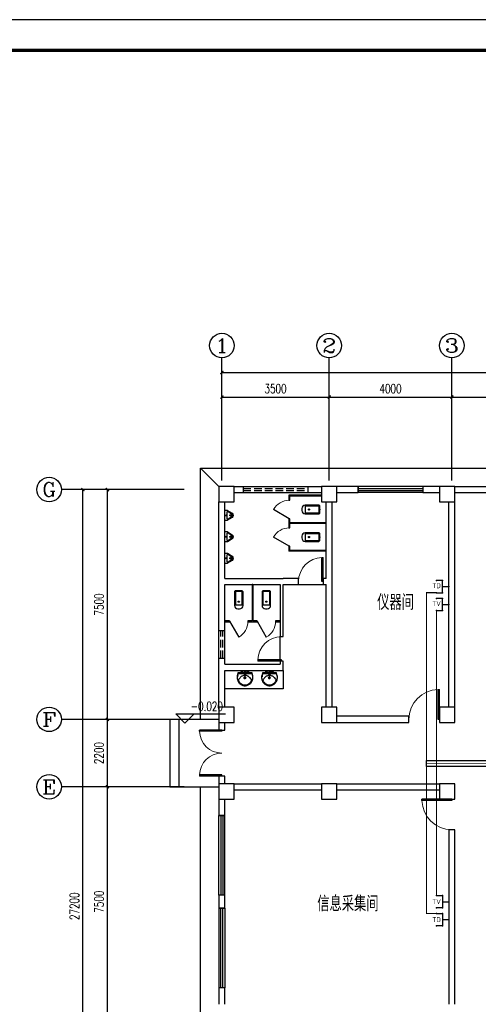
# Model space of a CAD drawing. Extents: x 427948 to 764348, y 274849 to 601549.
# Tile 190 of 203: x 698956 to 713912, y 539713 to 571849. Entities that reach past the tile are written whole.
import ezdxf
from ezdxf.enums import TextEntityAlignment as Align

# ---------------------------------------------------------------- set-up
doc = ezdxf.new("R2010")
doc.units = 0
doc.header["$LTSCALE"] = 1000
doc.header["$MEASUREMENT"] = 0
doc.linetypes.add('DASH', pattern=[0.35, 0.25, -0.1])
doc.layers.get('0').update_dxf_attribs({"linetype": 'CONTINUOUS'})
doc.layers.get('Defpoints').update_dxf_attribs({"linetype": 'CONTINUOUS'})
for name, color, linetype in [('AXIS', 3, 'CONTINUOUS'), ('AXIS_TEXT', 7, 'CONTINUOUS'), ('CABLETRAY', 4, 'CONTINUOUS'), ('COLUMN', 9, 'CONTINUOUS'), ('DIM_ELEV', 3, 'CONTINUOUS'), ('EQUIP-通讯', 3, 'CONTINUOUS'), ('LATRINE', 6, 'CONTINUOUS'), ('LVTRY', 6, 'CONTINUOUS'), ('PUB_DIM', 3, 'CONTINUOUS'), ('PUB_TEXT', 7, 'CONTINUOUS'), ('PUB_TITLE', 4, 'CONTINUOUS'), ('WALL', 2, 'CONTINUOUS'), ('WINDOW', 4, 'CONTINUOUS'), ('WIRE-动力', 2, 'CONTINUOUS'), ('WIRE-电视', 5, 'TG_TV'), ('WIRE-网络', 6, 'TG_TD')]:
    doc.layers.add(name, color=color, linetype=linetype)
doc.styles.add('_HZTXT', font='txt.shx', dxfattribs={"width": 0.8, "bigfont": 'HZTXT.shx'})
doc.styles.add('_TCH_AXIS', font='COMPLEX', dxfattribs={"bigfont": 'GBCBIG'})
doc.styles.add('_TCH_DIM', font='SIMPLEX', dxfattribs={"bigfont": 'GBCBIG'})
doc.styles.add('_TCH_DIM_T3', font='SIMPLEX', dxfattribs={"width": 0.705882, "bigfont": 'GBCBIG'})
doc.styles.add('_TEL_ATTDEF', font='GBENOR', dxfattribs={"width": 0.8, "height": 3, "bigfont": 'GBCBIG'})
doc.styles.add('_TEL_DIM', font='SIMPLEX', dxfattribs={"width": 0.8, "height": 3.5, "bigfont": 'HZTXT'})
doc.styles.add('COMPLEX', font='COMPLEX')
doc.styles.add('TG_LINETYPE', font='SIMPLEX', dxfattribs={"width": 0.8, "height": 3, "bigfont": 'HZTXT'})
doc.linetypes.add('TG_TD', pattern='A,2,-0.78,["TD",TG_LINETYPE,S=0.1,R=0,X=-0.62,Y=-0.15],0', length=2.78)
doc.linetypes.add('TG_TV', pattern='A,2,-0.76,["TV",TG_LINETYPE,S=0.1,R=0,X=-0.6,Y=-0.15],0', length=2.8)
doc.dimstyles.new('_TCH_ARCH&&100', dxfattribs={"dimtxt": 297.5, "dimasz": 100, "dimexe": 250, "dimexo": 300, "dimgap": 126.25, "dimtad": 1, "dimdec": 0, "dimzin": 0, "dimdsep": 46, "dimtxsty": '_TCH_DIM_T3', "dimblk": 'ARCHTICK', "dimcen": 0.09, "dimclrt": 7, "dimazin": 2, "dimtfac": 1, "dimtdec": 0, "dimtix": 1, "dimtmove": 2, "dimatfit": 3, "dimfxl": 1, "dimtolj": 1, "dimtzin": 0, "dimarcsym": 0})

# ---------------------------------------------------------------- blocks, each defined once
blk = doc.blocks.new('$equip$00001802')
for p, q in [((-0.5, 0.499), (-0.5, 0.999)), ((0.5, 0.999), (0.5, 0.499)), ((0.5, 0.499), (-0.5, 0.499)), ((0, 0.5), (0, 0))]:
    blk.add_line(p, q)
for p in [(-0.5, 0.999), (0.5, 0.999), (-0.5, 0.499), (0, 0), (0.5, 0.499)]:
    blk.add_point(p)
at = {"color": 7, "style": '_TEL_DIM'}
blk.add_attdef('$TEXT$', text='', height=0.4, dxfattribs=at).set_placement((0, 0.999), align=Align.MIDDLE_CENTER)
at = {"color": 7, "style": '_TEL_DIM', "flags": 1}
blk.add_attdef('A', text='', height=0.00002, dxfattribs=at).set_placement((0, 0), align=Align.MIDDLE_CENTER)
blk = doc.blocks.new('$equip$00002670')
for p, q in [((-0.5, 0.499), (-0.5, 0.999)), ((0.5, 0.999), (0.5, 0.499)), ((0.5, 0.499), (-0.5, 0.499)), ((0, 0.5), (0, 0))]:
    blk.add_line(p, q)
for p in [(-0.5, 0.999), (0.5, 0.999), (-0.5, 0.499), (0, 0), (0.5, 0.499)]:
    blk.add_point(p)
at = {"color": 7, "style": '_TEL_DIM'}
blk.add_attdef('$TEXT$', text='', height=0.4, dxfattribs=at).set_placement((0, 0.999), align=Align.MIDDLE_CENTER)
at = {"color": 7, "style": '_TEL_DIM', "flags": 1}
blk.add_attdef('A', text='', height=0.000025, dxfattribs=at).set_placement((0, 0), align=Align.MIDDLE_CENTER)
blk = doc.blocks.new('24')
at = {"layer": 'PUB_TITLE', "linetype": 'Continuous'}
blk.add_lwpolyline([(-1193989, 144319), (-1109889, 144319), (-1109889, 203719), (-1193989, 203719)], close=True, dxfattribs=at)
at = {"layer": 'PUB_TITLE', "linetype": 'Continuous', "const_width": 100}
blk.add_lwpolyline([(-1191489, 145319), (-1110889, 145319), (-1110889, 202719), (-1191489, 202719)], close=True, dxfattribs=at)
blk = doc.blocks.new('_ArchTick')
at = {"color": 0, "linetype": 'ByBlock', "const_width": 0.4}
blk.add_lwpolyline([(-0.5, -0.5), (0.5, 0.5)], dxfattribs=at)
blk = doc.blocks.new('*D143')
at = {"layer": 'AXIS', "color": 0, "lineweight": -2}
for p, q in [((704017, 546813), (701567, 546813)), ((701817, 539313), (701817, 546813)), ((704017, 539313), (701567, 539313))]:
    blk.add_line(p, q, dxfattribs=at)
at = {"layer": 'Defpoints', "color": 0}
for p in [(701817, 546813), (704317, 546813), (704317, 539313)]:
    blk.add_point(p, dxfattribs=at)
at = {"layer": 'AXIS', "color": 0, "lineweight": -2, "xscale": 100, "yscale": 100, "zscale": 100}
for p, rotation in [((701817, 546813), 90), ((701817, 539313), 270)]:
    blk.add_blockref('_ArchTick', p, dxfattribs=dict(at, rotation=rotation))
at = {"layer": 'AXIS', "color": 7, "insert": (701542, 543063), "char_height": 297.5, "attachment_point": 5, "rotation": 90, "style": '_TCH_DIM_T3'}
blk.add_mtext('\\A1;7500', dxfattribs=at)
blk = doc.blocks.new('*D144')
at = {"layer": 'AXIS', "color": 0, "lineweight": -2}
for p, q in [((704017, 549013), (701567, 549013)), ((701817, 546813), (701817, 549013)), ((704017, 546813), (701567, 546813))]:
    blk.add_line(p, q, dxfattribs=at)
at = {"layer": 'Defpoints', "color": 0}
for p in [(701817, 549013), (704317, 549013), (704317, 546813)]:
    blk.add_point(p, dxfattribs=at)
at = {"layer": 'AXIS', "color": 0, "lineweight": -2, "xscale": 100, "yscale": 100, "zscale": 100}
for p, rotation in [((701817, 549013), 90), ((701817, 546813), 270)]:
    blk.add_blockref('_ArchTick', p, dxfattribs=dict(at, rotation=rotation))
at = {"layer": 'AXIS', "color": 7, "insert": (701542, 547913), "char_height": 297.5, "attachment_point": 5, "rotation": 90, "style": '_TCH_DIM_T3'}
blk.add_mtext('\\A1;2200', dxfattribs=at)
blk = doc.blocks.new('*D145')
at = {"layer": 'AXIS', "color": 0, "lineweight": -2}
for p, q in [((704017, 556513), (701567, 556513)), ((701817, 549013), (701817, 556513)), ((704017, 549013), (701567, 549013))]:
    blk.add_line(p, q, dxfattribs=at)
at = {"layer": 'Defpoints', "color": 0}
for p in [(701817, 556513), (704317, 556513), (704317, 549013)]:
    blk.add_point(p, dxfattribs=at)
at = {"layer": 'AXIS', "color": 0, "lineweight": -2, "xscale": 100, "yscale": 100, "zscale": 100}
for p, rotation in [((701817, 556513), 90), ((701817, 549013), 270)]:
    blk.add_blockref('_ArchTick', p, dxfattribs=dict(at, rotation=rotation))
at = {"layer": 'AXIS', "color": 7, "insert": (701542, 552763), "char_height": 297.5, "attachment_point": 5, "rotation": 90, "style": '_TCH_DIM_T3'}
blk.add_mtext('\\A1;7500', dxfattribs=at)
blk = doc.blocks.new('*D146')
at = {"layer": 'AXIS', "color": 0, "lineweight": -2}
for p, q in [((704017, 556513), (700767, 556513)), ((701017, 529313), (701017, 556513)), ((704017, 529313), (700767, 529313))]:
    blk.add_line(p, q, dxfattribs=at)
at = {"layer": 'Defpoints', "color": 0}
for p in [(701017, 556513), (704317, 556513), (704317, 529313)]:
    blk.add_point(p, dxfattribs=at)
at = {"layer": 'AXIS', "color": 0, "lineweight": -2, "xscale": 100, "yscale": 100, "zscale": 100}
for p, rotation in [((701017, 556513), 90), ((701017, 529313), 270)]:
    blk.add_blockref('_ArchTick', p, dxfattribs=dict(at, rotation=rotation))
at = {"layer": 'AXIS', "color": 7, "insert": (700742, 542913), "char_height": 297.5, "attachment_point": 5, "rotation": 90, "style": '_TCH_DIM_T3'}
blk.add_mtext('\\A1;27200', dxfattribs=at)
blk = doc.blocks.new('*D163')
at = {"layer": 'AXIS', "color": 0, "lineweight": -2}
for p, q in [((705549, 558644), (705549, 559784)), ((705549, 559534), (709049, 559534)), ((709049, 558644), (709049, 559784))]:
    blk.add_line(p, q, dxfattribs=at)
at = {"layer": 'Defpoints', "color": 0}
for p in [(709049, 559534), (705549, 558344), (709049, 558344)]:
    blk.add_point(p, dxfattribs=at)
at = {"layer": 'AXIS', "color": 0, "lineweight": -2, "xscale": 100, "yscale": 100, "zscale": 100, "rotation": 180}
blk.add_blockref('_ArchTick', (705549, 559534), dxfattribs=at)
at = {"layer": 'AXIS', "color": 0, "lineweight": -2, "xscale": 100, "yscale": 100, "zscale": 100}
blk.add_blockref('_ArchTick', (709049, 559534), dxfattribs=at)
at = {"layer": 'AXIS', "color": 7, "insert": (707299, 559809), "char_height": 297.5, "attachment_point": 5, "style": '_TCH_DIM_T3'}
blk.add_mtext('\\A1;3500', dxfattribs=at)
blk = doc.blocks.new('*D164')
at = {"layer": 'AXIS', "color": 0, "lineweight": -2}
for p, q in [((709049, 558644), (709049, 559784)), ((709049, 559534), (713049, 559534)), ((713049, 558644), (713049, 559784))]:
    blk.add_line(p, q, dxfattribs=at)
at = {"layer": 'Defpoints', "color": 0}
for p in [(713049, 559534), (709049, 558344), (713049, 558344)]:
    blk.add_point(p, dxfattribs=at)
at = {"layer": 'AXIS', "color": 0, "lineweight": -2, "xscale": 100, "yscale": 100, "zscale": 100, "rotation": 180}
blk.add_blockref('_ArchTick', (709049, 559534), dxfattribs=at)
at = {"layer": 'AXIS', "color": 0, "lineweight": -2, "xscale": 100, "yscale": 100, "zscale": 100}
blk.add_blockref('_ArchTick', (713049, 559534), dxfattribs=at)
at = {"layer": 'AXIS', "color": 7, "insert": (711049, 559809), "char_height": 297.5, "attachment_point": 5, "style": '_TCH_DIM_T3'}
blk.add_mtext('\\A1;4000', dxfattribs=at)
blk = doc.blocks.new('*D165')
at = {"layer": 'AXIS', "color": 0, "lineweight": -2}
for p, q in [((713049, 558644), (713049, 559784)), ((713049, 559534), (716549, 559534)), ((716549, 558644), (716549, 559784))]:
    blk.add_line(p, q, dxfattribs=at)
at = {"layer": 'Defpoints', "color": 0}
for p in [(716549, 559534), (713049, 558344), (716549, 558344)]:
    blk.add_point(p, dxfattribs=at)
at = {"layer": 'AXIS', "color": 0, "lineweight": -2, "xscale": 100, "yscale": 100, "zscale": 100, "rotation": 180}
blk.add_blockref('_ArchTick', (713049, 559534), dxfattribs=at)
at = {"layer": 'AXIS', "color": 0, "lineweight": -2, "xscale": 100, "yscale": 100, "zscale": 100}
blk.add_blockref('_ArchTick', (716549, 559534), dxfattribs=at)
at = {"layer": 'AXIS', "color": 7, "insert": (714799, 559809), "char_height": 297.5, "attachment_point": 5, "style": '_TCH_DIM_T3'}
blk.add_mtext('\\A1;3500', dxfattribs=at)
blk = doc.blocks.new('*D170')
at = {"layer": 'AXIS', "color": 0, "lineweight": -2}
for p, q in [((705549, 558644), (705549, 560584)), ((735549, 558644), (735549, 560584)), ((705549, 560334), (735549, 560334))]:
    blk.add_line(p, q, dxfattribs=at)
at = {"layer": 'Defpoints', "color": 0}
for p in [(735549, 560334), (705549, 558344), (735549, 558344)]:
    blk.add_point(p, dxfattribs=at)
at = {"layer": 'AXIS', "color": 0, "lineweight": -2, "xscale": 100, "yscale": 100, "zscale": 100, "rotation": 180}
blk.add_blockref('_ArchTick', (705549, 560334), dxfattribs=at)
at = {"layer": 'AXIS', "color": 0, "lineweight": -2, "xscale": 100, "yscale": 100, "zscale": 100}
blk.add_blockref('_ArchTick', (735549, 560334), dxfattribs=at)
at = {"layer": 'AXIS', "color": 7, "insert": (720549, 560609), "char_height": 297.5, "attachment_point": 5, "style": '_TCH_DIM_T3'}
blk.add_mtext('\\A1;30000', dxfattribs=at)
blk = doc.blocks.new('$DorLib2D$00000001')
for p, q in [((0.45, 0.975), (0.5, 0.975)), ((0.45, 0), (0.45, 0.975)), ((0.5, 0), (0.5, 0.975)), ((0.5, 0), (0.45, 0))]:
    blk.add_line(p, q)
at = {"lineweight": 13}
blk.add_arc((0.475, 0), 0.975, 91.4693, 180, dxfattribs=at)
blk = doc.blocks.new('$DorLib2D$00000002')
for p, q in [((-0.5, 0), (-0.5, 0.4875)), ((-0.475, 0.4875), (-0.5, 0.4875)), ((-0.475, 0), (-0.475, 0.4875)), ((0.475, 0), (0.475, 0.4875)), ((0.475, 0.4875), (0.5, 0.4875)), ((0.5, 0), (0.5, 0.4875)), ((-0.5, 0), (-0.475, 0)), ((0.5, 0), (0.475, 0))]:
    blk.add_line(p, q)
at = {"lineweight": 13}
for centre, start, end in [((-0.4875, 0), 0, 88.53072), ((0.4875, 0), 91.46928, 180)]:
    blk.add_arc(centre, 0.4875, start, end, dxfattribs=at)
blk = doc.blocks.new('_FZHK')
blk.add_lwpolyline([(-0.5, -0.5), (0.5, -0.5), (0.5, 0.5), (-0.5, 0.5)], close=True)
blk = doc.blocks.new('$TCHSYS$WIN2D')
for p, q in [((-0.5, 0.5), (0.5, 0.5)), ((-0.5, 0.5), (-0.5, -0.5)), ((0.5, 0.5), (0.5, -0.5)), ((0.5, 0.167), (-0.5, 0.167)), ((0.5, -0.167), (-0.5, -0.167)), ((-0.5, -0.5), (0.5, -0.5))]:
    blk.add_line(p, q)
blk = doc.blocks.new('_AXISO')
blk.add_circle((0, 0), 0.5)
at = {"layer": 'AXIS_TEXT', "style": 'COMPLEX', "width": 1.041667}
blk.add_attdef('A', text='', height=0.56, dxfattribs=at).set_placement((-0.25, -0.28), (0.25, -0.28), align=Align.FIT)
blk = doc.blocks.new('$lvtry$00000200')
at = {"color": 0}
for p, q in [((-110, -40, 0), (-110, -470, 0)), ((100, -30, 0), (-100, -30, 0)), ((110, -470, 0), (110, -40, 0))]:
    blk.add_line(p, q, dxfattribs=at)
at = {"color": 0, "elevation": 0}
blk.add_lwpolyline([(100, 0), (-100, 0, 0.414214), (-140, -40), (-140, -480, 0.414214), (-30, -590), (30, -590, 0.414214), (140, -480), (140, -40, 0.414214)], format="xyb", close=True, dxfattribs=at)
blk.add_lwpolyline([(140, -470), (-140, -470)], dxfattribs=at)
at = {"color": 0}
blk.add_circle((0, -359, 0), 20, dxfattribs=at)
for centre, start, end in [((-100, -40, 0), 90, 180), ((100, -40, 0), 0, 90)]:
    blk.add_arc(centre, 10, start, end, dxfattribs=at)
for p in [(0, 0), (0, -359, 0)]:
    blk.add_point(p, dxfattribs=at)
blk = doc.blocks.new('$TCHSYS$APDOOR2D')
blk.add_line((0.5, 0), (0, 0.866))
at = {"lineweight": 13}
blk.add_arc((0.5, 0), 1, 120, 180, dxfattribs=at)
blk = doc.blocks.new('$lvtry$00000219')
at = {"color": 0}
for p, q in [((-124, -91, 0), (-43, -216, 0)), ((-116, -76, 0), (116, -76, 0)), ((43, -216, 0), (124, -91, 0))]:
    blk.add_line(p, q, dxfattribs=at)
at = {"color": 0, "elevation": 0}
blk.add_lwpolyline([(69, -231, -0.57735), (-69, -231), (-162, -88, -0.145378), (-170, -61), (-170, 0), (170, 0), (170, -61, -0.145378), (162, -88)], format="xyb", close=True, dxfattribs=at)
at = {"color": 0}
for centre, radius in [((0, -177, 0), 20), ((0, -38, 0), 17.7)]:
    blk.add_circle(centre, radius, dxfattribs=at)
for centre, radius, start, end in [((-116, -86, 0), 10, 90, 213.0863), ((0, -191, 0), 50, 210, 330), ((116, -86, 0), 10, 326.9137, 90)]:
    blk.add_arc(centre, radius, start, end, dxfattribs=at)
for p in [(0, -38, 0), (0, -177, 0)]:
    blk.add_point(p, dxfattribs=at)
blk = doc.blocks.new('$lvtry$00000192')
for p, q in [((-108, -66, 0), (-109, 3, 0)), ((111, -66, 0), (110, 4, 0)), ((-256, -140, 0), (-264, -185, 0)), ((-264, -185, 0), (-264, -190, 0)), ((-256, -140, 0), (-246, -114, 0)), ((-236, -86, 0), (-246, -114, 0)), ((-234, -86, 0), (-26, -86, 0)), ((-143, -32, 0), (-74, -31, 0)), ((-42, -220, 0), (44, -219, 0)), ((-29, -62, 0), (-28, -68, 0)), ((-28, -68, 0), (-17, -160, 0)), ((-23, -21, 0), (-17, -160, 0)), ((-22, -40, 0), (1, -40, 0)), ((-17, -151, 0), (-1, -151, 0)), ((-17, -160, 0), (-1, -160, 0)), ((16, -151, 0), (-1, -151, 0)), ((15, -161, 0), (-1, -160, 0)), ((1, -263, 0), (0, -177, 0)), ((23, -40, 0), (1, -40, 0)), ((25, -22, 0), (15, -161, 0)), ((30, -62, 0), (15, -161, 0)), ((26, -86, 0), (244, -86, 0)), ((76, -31, 0), (145, -31, 0)), ((244, -86, 0), (272, -164, 0)), ((244, -86, 0), (264, -140, 0))]:
    blk.add_line(p, q)
at = {"elevation": 0}
blk.add_lwpolyline([(-29, -62), (-249, -62), (-276, -148, 0.044851), (-281, -206, 0.06689), (-276, -244, 0.023023), (-257, -305, 0.044853), (-243, -334, 0.043799), (-214, -374, 0.044001), (-179, -408, 0.042834), (-139, -435, 0.043018), (-94, -456, 0.042273), (-46, -468, 0.042347), (3, -472, 0.04234), (52, -468, 0.042268), (100, -456, 0.043003), (145, -436, 0.042821), (186, -409, 0.043985), (221, -375, 0.043782), (250, -335, 0.044843), (274, -286, 0.059205), (284, -246, 0.030672), (287, -189, 0.04375), (284, -150), (284, -150), (284, -148), (256, -62), (30, -62), (30, -59), (25, -22), (1, -21), (-23, -21), (-29, -58)], format="xyb", close=True, dxfattribs=at)
for centre, radius in [((-108, -32, 0), 23.8), ((-108, -32, 0), 14.2), ((1, -220, 0), 28.5), ((1, -220, 0), 19), ((110, -31, 0), 23.8), ((110, -31, 0), 14.2)]:
    blk.add_circle(centre, radius)
for centre, radius, start, end in [((-208, -295, 0), 22, 149.5466, 185.8883), ((-197, -294, 0), 33.4, 185.8883, 200.4186), ((-121, -266, 0), 114, 200.4186, 208.9861), ((7, -422, 0), 271, 137.4608, 149.5466), ((186, -586, 0), 514, 131.4907, 137.4608), ((-23, -350, 0), 199, 122.0285, 131.4907), ((-5, -378, 0), 232, 111.757, 122.0285), ((8, -413, 0), 269, 102.1867, 111.757), ((-38, -199, 0), 51, 92.3066, 102.1867), ((-31, -377, 0), 229, 87.3151, 92.3066), ((0, -10, 0), 6.83, 79.8328, 278.7823), ((2, -10, 0), 6.83, 259.8328, 98.7823), ((42, -362, 0), 216, 92.3066, 95.9177), ((35, -183, 0), 37.4, 84.4115, 92.3066), ((19, -341, 0), 196, 72.8891, 84.4115), ((-5, -420, 0), 279, 63.1741, 72.8891), ((42, -328, 0), 175, 53.2408, 63.1741), ((-199, -650, 0), 577, 47.667, 53.2408), ((6, -425, 0), 273, 33.1938, 47.667), ((131, -266, 0), 112, 329.6928, 339.2553), ((211, -291, 0), 27.9, 352.9103, 33.1938), ((189, -288, 0), 49.9, 339.2553, 352.9103), ((-48, -226, 0), 198, 208.9861, 220.7228), ((9, -177, 0), 272, 220.7228, 230.792), ((2, -185, 0), 262, 230.792, 240.6116), ((2, -186, 0), 261, 240.6116, 250.459), ((4, -179, 0), 268, 250.459, 260.1468), ((4, -180, 0), 267, 260.1468, 269.8461), ((4, -180, 0), 267, 269.8461, 279.544), ((4, -179, 0), 268, 279.544, 289.2308), ((6, -186, 0), 261, 289.2308, 299.0751), ((5, -185, 0), 262, 299.0751, 308.8916), ((6, -186, 0), 261, 308.8916, 318.9572), ((31, -208, 0), 228, 318.9572, 329.6928)]:
    blk.add_arc(centre, radius, start, end)
for p in [(1, -40, 0), (1, -220, 0)]:
    blk.add_point(p)

msp = doc.modelspace()

# ---------------------------------------------------------------- linework, layer by layer
at = {"layer": 'AXIS'}
for p, q in [((705549.4, 556814.2), (705549.4, 560814.2)), ((709049.4, 556814.2), (709049.4, 560814.2)), ((713049.4, 556814.2), (713049.4, 560814.2)), ((704316.8, 556513.1), (700316.8, 556513.1)), ((704316.8, 549013.1), (700316.8, 549013.1)), ((704316.8, 546813.1), (700316.8, 546813.1))]:
    msp.add_line(p, q, dxfattribs=at)
at = {"layer": 'CABLETRAY'}
for p, q in [((712226.4, 547471), (712226.4, 547671)), ((712226.4, 547671), (728697.7, 547671)), ((728697.7, 547471), (712226.4, 547471))]:
    msp.add_line(p, q, dxfattribs=at)
at = {"layer": 'DIM_ELEV'}
for p, q in [((704344.6, 548889.7), (704044.6, 549189.7)), ((704044.6, 549189.7), (705668.5, 549189.7)), ((704344.6, 548889.7), (704644.6, 549189.7))]:
    msp.add_line(p, q, dxfattribs=at)
at = {"layer": 'LATRINE'}
for p, q in [((705449.4, 556613.1), (704849.4, 557213.1)), ((708799.4, 556325.6), (707736.9, 556325.6)), ((707736.9, 556325.6), (707736.9, 556163.1)), ((708799.4, 556300.6), (707761.9, 556300.6)), ((707761.9, 556163.1), (707761.9, 556300.6)), ((707736.9, 556163.1), (707761.9, 556163.1)), ((707761.9, 555563.1), (707736.9, 555563.1)), ((707736.9, 555563.1), (707736.9, 555413.1)), ((707736.9, 555413.1), (707736.9, 555263.1)), ((707761.9, 555425.6), (707761.9, 555563.1)), ((708949.4, 555425.6), (707761.9, 555425.6)), ((708949.4, 555400.6), (707761.9, 555400.6)), ((707761.9, 555263.1), (707761.9, 555400.6)), ((708949.4, 555400.6), (708949.4, 555425.6)), ((707736.9, 555263.1), (707761.9, 555263.1)), ((707761.9, 554663.1), (707736.9, 554663.1)), ((707736.9, 554663.1), (707736.9, 554500.6)), ((708949.4, 554500.6), (707736.9, 554500.6)), ((707761.9, 554525.6), (707761.9, 554663.1)), ((708949.4, 554525.6), (707761.9, 554525.6)), ((708949.4, 554500.6), (708949.4, 554525.6)), ((706536.9, 553413.1), (706536.9, 552225.6)), ((706561.9, 553413.1), (706536.9, 553413.1)), ((706561.9, 553413.1), (706561.9, 552225.6)), ((705799.4, 552225.6), (705649.4, 552225.6)), ((705649.4, 552225.6), (705649.4, 552200.6)), ((705649.4, 552200.6), (705799.4, 552200.6)), ((705799.4, 552200.6), (705799.4, 552225.6)), ((706536.9, 552225.6), (706399.4, 552225.6)), ((706399.4, 552225.6), (706399.4, 552200.6)), ((706399.4, 552200.6), (706549.4, 552200.6)), ((706549.4, 552200.6), (706699.4, 552200.6)), ((706699.4, 552225.6), (706561.9, 552225.6)), ((706699.4, 552200.6), (706699.4, 552225.6)), ((707449.4, 552225.6), (707299.4, 552225.6)), ((707299.4, 552225.6), (707299.4, 552200.6)), ((707299.4, 552200.6), (707449.4, 552200.6)), ((707449.4, 552200.6), (707449.4, 552225.6))]:
    msp.add_line(p, q, dxfattribs=at)
for points in [[(704849.4, 549013.1), (704849.4, 557213.1), (736249.4, 557213.1), (736249.4, 549313.1)], [(704849.4, 536413.1), (704849.4, 546813.1)]]:
    msp.add_lwpolyline(points, dxfattribs=at)
at = {"layer": 'LVTRY'}
msp.add_lwpolyline([(705649.4, 550613.1), (707549.4, 550613.1), (707549.4, 550013.1), (705649.4, 550013.1)], close=True, dxfattribs=at)
at = {"layer": 'PUB_DIM'}
for points in [[(704149.4, 549013.1), (703849.4, 549013.1), (703849.4, 546813.1), (704149.4, 546813.1)], [(705449.4, 549013.1), (704149.4, 549013.1), (704149.4, 546813.1), (705449.4, 546813.1)]]:
    msp.add_lwpolyline(points, dxfattribs=at)
at = {"layer": 'WALL'}
for p, q in [((705949.4, 556613.1), (708799.4, 556613.1)), ((709999.4, 556613.1), (709299.4, 556613.1)), ((709999.4, 556413.1), (709999.4, 556613.1)), ((712649.4, 556613.1), (712099.4, 556613.1)), ((712099.4, 556613.1), (712099.4, 556413.1)), ((713149.4, 556613.1), (716299.4, 556613.1)), ((705949.4, 556413.1), (708799.4, 556413.1)), ((709299.4, 556413.1), (709999.4, 556413.1)), ((712099.4, 556413.1), (712649.4, 556413.1)), ((713149.4, 556413.1), (716299.4, 556413.1)), ((705449.4, 553513.1), (705449.4, 556113.1)), ((705649.4, 553613.1), (705649.4, 556113.1)), ((708949.4, 553613.1), (708949.4, 556113.1)), ((709149.4, 553513.1), (709149.4, 556113.1)), ((712949.4, 549413.1), (712949.4, 556113.1)), ((713149.4, 549413.1), (713149.4, 556113.1)), ((705449.4, 550713.1), (705449.4, 553513.1)), ((705649.4, 553613.1), (707549.4, 553613.1)), ((705649.4, 553413.1), (707449.4, 553413.1)), ((705649.4, 550813.1), (705649.4, 553413.1)), ((707449.4, 553413.1), (707449.4, 551713.1)), ((708049.4, 553613.1), (707549.4, 553613.1)), ((707549.4, 553413.1), (708049.4, 553413.1)), ((707549.4, 551713.1), (707549.4, 553413.1)), ((708049.4, 553413.1), (708049.4, 553613.1)), ((708949.4, 553613.1), (708849.4, 553613.1)), ((708849.4, 553613.1), (708849.4, 553413.1)), ((708849.4, 553413.1), (708949.4, 553413.1)), ((708949.4, 549413.1), (708949.4, 553413.1)), ((709149.4, 549413.1), (709149.4, 553513.1)), ((707449.4, 551713.1), (707549.4, 551713.1)), ((707549.4, 550913.1), (707449.4, 550913.1)), ((707449.4, 550913.1), (707449.4, 550813.1)), ((707549.4, 550613.1), (707549.4, 550913.1)), ((705449.4, 549413.1), (705449.4, 550713.1)), ((705649.4, 550813.1), (707449.4, 550813.1)), ((705649.4, 549413.1), (705649.4, 550613.1)), ((705649.4, 550613.1), (707549.4, 550613.1)), ((705449.4, 548913.1), (705449.4, 548663.1)), ((705649.4, 548663.1), (705649.4, 548913.1)), ((711649.4, 549113.1), (709299.4, 549113.1)), ((709299.4, 548913.1), (711649.4, 548913.1)), ((711649.4, 548913.1), (711649.4, 549113.1)), ((705449.4, 548663.1), (705649.4, 548663.1)), ((705649.4, 547163.1), (705449.4, 547163.1)), ((705449.4, 547163.1), (705449.4, 546913.1)), ((705649.4, 546913.1), (705649.4, 547163.1)), ((705949.4, 546913.1), (708799.4, 546913.1)), ((705949.4, 546713.1), (708799.4, 546713.1)), ((709299.4, 546913.1), (712649.4, 546913.1)), ((709299.4, 546713.1), (712649.4, 546713.1)), ((705449.4, 546413.1), (705449.4, 545874)), ((705649.4, 545874), (705649.4, 546413.1)), ((705449.4, 545874), (705649.4, 545874)), ((713149.4, 545413.1), (712949.4, 545413.1)), ((712949.4, 545413.1), (712949.4, 539713.1)), ((713149.4, 539713.1), (713149.4, 545413.1)), ((705649.4, 543274), (705449.4, 543274)), ((705449.4, 543274), (705449.4, 542853.2)), ((705649.4, 542853.2), (705649.4, 543274)), ((705449.4, 542853.2), (705649.4, 542853.2)), ((705649.4, 540253.2), (705449.4, 540253.2)), ((705449.4, 540253.2), (705449.4, 539713.1)), ((705649.4, 539713.1), (705649.4, 540253.2))]:
    msp.add_line(p, q, dxfattribs=at)
at = {"layer": 'WINDOW', "linetype": 'DASH'}
for p, q in [((706249.4, 556613.1, 900), (706249.4, 556413.1, 900)), ((708349.4, 556613.1, 900), (708349.4, 556413.1, 900)), ((706249.4, 556546.5, 900), (708349.4, 556546.5, 900)), ((706249.4, 556479.8, 900), (708349.4, 556479.8, 900)), ((705449.4, 551913.1, 900), (705649.4, 551913.1, 900)), ((705516, 551013.1, 900), (705516, 551913.1, 900)), ((705582.7, 551013.1, 900), (705582.7, 551913.1, 900)), ((705449.4, 551013.1, 900), (705649.4, 551013.1, 900))]:
    msp.add_line(p, q, dxfattribs=at)
at = {"layer": 'WINDOW'}
for p, q in [((708049.4, 553413.1), (708849.4, 553413.1)), ((707449.4, 550913.1), (707449.4, 551713.1))]:
    msp.add_line(p, q, dxfattribs=at)
at = {"layer": 'WIRE-动力', "linetype": 'Continuous', "const_width": 25}
msp.add_lwpolyline([(712226.4, 547571), (735066.5, 547571)], dxfattribs=at)
at = {"layer": 'WIRE-电视', "linetype": 'TG_TV', "const_width": 35}
for points in [[(712549.8, 552563.1), (712549.8, 547571)], [(712549.8, 543263.1), (712549.8, 547571)]]:
    msp.add_lwpolyline(points, dxfattribs=at)
at = {"layer": 'WIRE-网络', "linetype": 'TG_TD', "const_width": 35}
for points in [[(712549.8, 553147.7), (712226.4, 553147.7), (712226.4, 547571)], [(712549.8, 542678.5), (712226.4, 542678.5), (712226.4, 547571)]]:
    msp.add_lwpolyline(points, dxfattribs=at)

# ---------------------------------------------------------------- block references
msp.add_blockref('24', (1874236.9, 368130.5))
at = {"layer": 'AXIS'}
ref = msp.add_blockref('_AXISO', (705549.4, 561214.2), dxfattribs=dict(at, xscale=800, yscale=800, zscale=800))
ref.add_attrib('A', '1', dxfattribs={"layer": 'AXIS_TEXT', "height": 452.5, "style": '_TCH_AXIS', "width": 2.333333}).set_placement((705323.1, 560987.9), (705775.6, 560987.9), align=Align.FIT)
ref = msp.add_blockref('_AXISO', (709049.4, 561214.2), dxfattribs=dict(at, xscale=800, yscale=800, zscale=800))
ref.add_attrib('A', '2', dxfattribs={"layer": 'AXIS_TEXT', "height": 452.5, "style": '_TCH_AXIS', "width": 1.5}).set_placement((708823.1, 560987.9), (709275.6, 560987.9), align=Align.FIT)
ref = msp.add_blockref('_AXISO', (713049.4, 561214.2), dxfattribs=dict(at, xscale=800, yscale=800, zscale=800))
ref.add_attrib('A', '3', dxfattribs={"layer": 'AXIS_TEXT', "height": 452.5, "style": '_TCH_AXIS', "width": 1.5}).set_placement((712823.1, 560987.9), (713275.6, 560987.9), align=Align.FIT)
ref = msp.add_blockref('_AXISO', (699916.8, 556513.1), dxfattribs=dict(at, xscale=800, yscale=800, zscale=800))
ref.add_attrib('A', 'G', dxfattribs={"layer": 'AXIS_TEXT', "height": 452.5, "style": '_TCH_AXIS', "width": 1.166667}).set_placement((699690.5, 556286.8), (700143.1, 556286.8), align=Align.FIT)
ref = msp.add_blockref('_AXISO', (699916.8, 549013.1), dxfattribs=dict(at, xscale=800, yscale=800, zscale=800))
ref.add_attrib('A', 'F', dxfattribs={"layer": 'AXIS_TEXT', "height": 452.5, "style": '_TCH_AXIS', "width": 1.3125}).set_placement((699690.5, 548786.8), (700143.1, 548786.8), align=Align.FIT)
ref = msp.add_blockref('_AXISO', (699916.8, 546813.1), dxfattribs=dict(at, xscale=800, yscale=800, zscale=800))
ref.add_attrib('A', 'E', dxfattribs={"layer": 'AXIS_TEXT', "height": 452.5, "style": '_TCH_AXIS', "width": 1.3125}).set_placement((699690.5, 546586.8), (700143.1, 546586.8), align=Align.FIT)
at = {"layer": 'COLUMN', "xscale": 500, "yscale": 500, "zscale": 500}
for p in [(705699.4, 556363.1), (709049.4, 556363.1), (712899.4, 556363.1), (705699.4, 549163.1), (709049.4, 549163.1), (712899.4, 549163.1), (705699.4, 546663.1), (709049.4, 546663.1), (712899.4, 546663.1)]:
    msp.add_blockref('_FZHK', p, dxfattribs=at)
at = {"layer": 'EQUIP-通讯'}
ref = msp.add_blockref('$equip$00002670', (712949.4, 553347.7), dxfattribs=dict(at, xscale=-400, yscale=400, zscale=400, rotation=90))
ref.add_attrib('$TEXT$', 'TD', dxfattribs={"layer": '0', "color": 7, "height": 160, "style": '_TEL_ATTDEF'}).set_placement((712549.8, 553374.4), align=Align.MIDDLE_CENTER)
ref = msp.add_blockref('$equip$00001802', (712949.4, 552763.1), dxfattribs=dict(at, xscale=-400, yscale=400, zscale=400, rotation=90))
ref.add_attrib('$TEXT$', 'TV', dxfattribs={"layer": '0', "color": 7, "height": 160, "style": '_TEL_ATTDEF'}).set_placement((712549.8, 552789.8), align=Align.MIDDLE_CENTER)
ref = msp.add_blockref('$equip$00001802', (712949.4, 543063.1), dxfattribs=dict(at, xscale=400, yscale=400, zscale=400, rotation=90))
ref.add_attrib('$TEXT$', 'TV', dxfattribs={"layer": '0', "color": 7, "height": 160, "style": '_TEL_ATTDEF'}).set_placement((712549.8, 543063.1), align=Align.MIDDLE_CENTER)
ref = msp.add_blockref('$equip$00002670', (712949.4, 542478.5), dxfattribs=dict(at, xscale=400, yscale=400, zscale=400, rotation=90))
ref.add_attrib('$TEXT$', 'TD', dxfattribs={"layer": '0', "color": 7, "height": 160, "style": '_TEL_ATTDEF'}).set_placement((712549.8, 542478.5), align=Align.MIDDLE_CENTER)
at = {"layer": 'LATRINE', "xscale": 600, "zscale": 25}
for p, yscale, rotation in [((707749.4, 555863.1), -600, 270), ((707749.4, 554963.1), -600, 270), ((706099.4, 552213.1), 600, 180), ((706999.4, 552213.1), 600, 180)]:
    msp.add_blockref('$TCHSYS$APDOOR2D', p, dxfattribs=dict(at, yscale=yscale, rotation=rotation))
at = {"layer": 'LVTRY'}
for name, p, rotation in [('$lvtry$00000200', (708749.4, 555863.1), 270), ('$lvtry$00000219', (705649.4, 555672.1), 90), ('$lvtry$00000219', (705649.4, 554972.1), 90), ('$lvtry$00000200', (708749.4, 554963.1), 270), ('$lvtry$00000219', (705649.4, 554272.1), 90)]:
    msp.add_blockref(name, p, dxfattribs=dict(at, rotation=rotation))
for p in [(706099.4, 553213.1), (706999.4, 553213.1)]:
    msp.add_blockref('$lvtry$00000200', p, dxfattribs=at)
at = {"layer": 'LVTRY', "xscale": 0.9107142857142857, "yscale": 1.023255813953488}
for p in [(706299.4, 550593.1), (707099.4, 550593.1)]:
    msp.add_blockref('$lvtry$00000192', p, dxfattribs=at)
at = {"layer": 'WINDOW'}
for name, p, xscale, yscale, zscale in [('$TCHSYS$WIN2D', (711049.4, 556513.1), -2100, 200, -2100), ('$DorLib2D$00000001', (708449.4, 553513.1), 800, 800, 800), ('$DorLib2D$00000001', (712149.4, 549013.1), 1000, 1000, 1000)]:
    msp.add_blockref(name, p, dxfattribs=dict(at, xscale=xscale, yscale=yscale, zscale=zscale))
at = {"layer": 'WINDOW', "rotation": 90}
for name, p, xscale, yscale, zscale in [('$DorLib2D$00000001', (707499.4, 551313.1), -800, 800, -800), ('$DorLib2D$00000002', (705549.4, 547913.1), -1500, 1500, -1500), ('$DorLib2D$00000001', (713049.4, 545913.1), 1000, 1000, 1000), ('$TCHSYS$WIN2D', (705549.4, 544574), 2600, -200, 2600), ('$TCHSYS$WIN2D', (705549.4, 541553.2), -2600, -200, -2600)]:
    msp.add_blockref(name, p, dxfattribs=dict(at, xscale=xscale, yscale=yscale, zscale=zscale))

# ---------------------------------------------------------------- texts
at = {"layer": 'PUB_TEXT'}
for s, height, style, width, p in [('仪器间', 500, '_HZTXT', 0.8, (710614.9, 552584.5)), ('-0.020', 297.5, '_TCH_DIM', 0.705882, (704538.5, 549289.8)), ('信息采集间', 500, '_HZTXT', 0.8, (708659.9, 542746.1))]:
    msp.add_text(s, height=height, dxfattribs=dict(at, style=style, width=width)).set_placement(p)

# ---------------------------------------------------------------- dimensions: what is measured, and where the dimension line sits
at = {"layer": 'AXIS'}
for p1, p2, distance, picture, middle in [((705549.4, 558343.5), (735549.4, 558343.5), 1990.6, '*D170', (720549.4, 560609.1)), ((705549.4, 558343.5), (709049.4, 558343.5), 1190.6, '*D163', (707299.4, 559809.1)), ((709049.4, 558343.5), (713049.4, 558343.5), 1190.6, '*D164', (711049.4, 559809.1)), ((713049.4, 558343.5), (716549.4, 558343.5), 1190.6, '*D165', (714799.4, 559809.1)), ((704316.8, 529313.1), (704316.8, 556513.1), 3300, '*D146', (700741.8, 542913.1)), ((704316.8, 549013.1), (704316.8, 556513.1), 2500, '*D145', (701541.8, 552763.1)), ((704316.8, 546813.1), (704316.8, 549013.1), 2500, '*D144', (701541.8, 547913.1)), ((704316.8, 539313.1), (704316.8, 546813.1), 2500, '*D143', (701541.8, 543063.1))]:
    dim = msp.add_aligned_dim(p1=p1, p2=p2, distance=distance, dimstyle='_TCH_ARCH&&100', dxfattribs=at)
    dim.commit()
    dim.dimension.update_dxf_attribs({"geometry": picture, "text_midpoint": middle})

doc.saveas('drawing.dxf')
